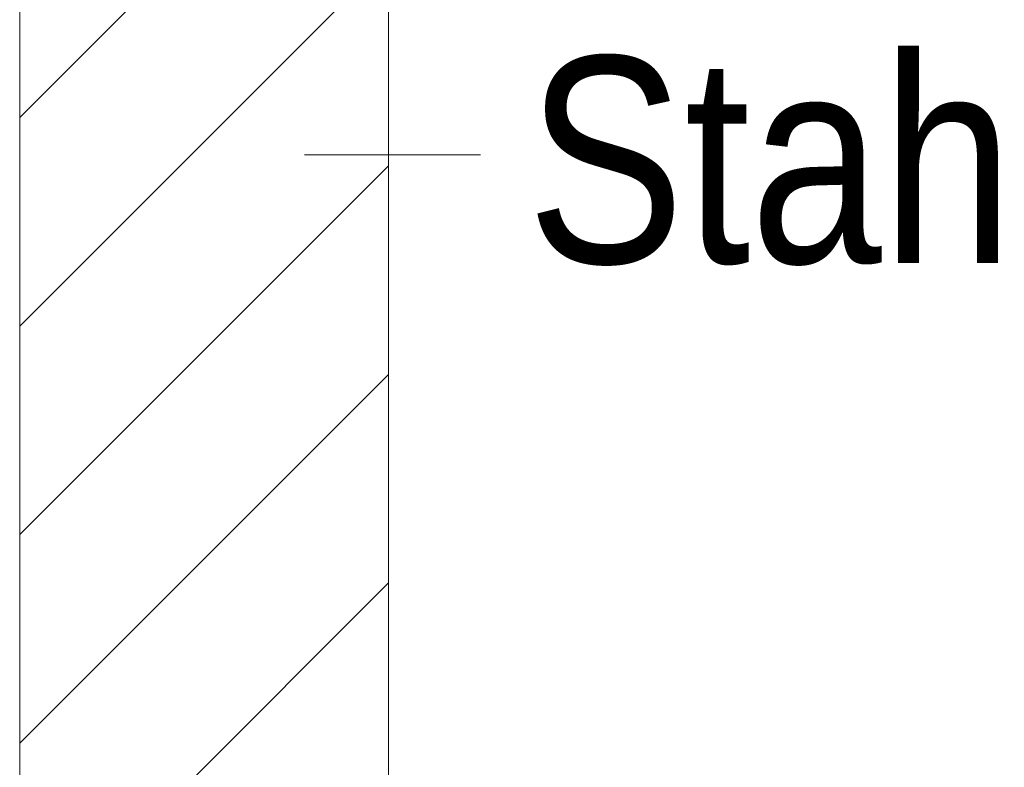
# Model space of a CAD drawing. Extents: x -720 to 300, y 62 to 1162.
# Tile 155 of 256: x 200 to 207, y 720 to 725. Entities that reach past the tile are written whole.
import ezdxf
from ezdxf.lldxf.tags import DXFTag

# ---------------------------------------------------------------- set-up
doc = ezdxf.new("R2010")
doc.units = 0
doc.layers.get('0').update_dxf_attribs({"lineweight": 13})
doc.layers.add('E_Detail_Beschriftung', color=7, linetype='Continuous', lineweight=13, true_color=0x009900)
doc.layers.add('E_Detail_Wandschraffur', color=7, linetype='Continuous', lineweight=5, true_color=0xc0c0c0)
doc.layers.add('E_Detail_Linie_Text_Bem', color=7, linetype='Continuous', lineweight=13)
doc.styles.get("Standard").update_dxf_attribs({"font": 'ARIALN.TTF'})
tags = doc.linetypes.add('fein_strichliert', pattern=[4, 1, -2, 1]).pattern_tags.tags
tags[8:9] = [DXFTag(74, 4), DXFTag(75, 0), DXFTag(340, '0'), DXFTag(46, 0.0), DXFTag(50, 0.0), DXFTag(44, 0.0), DXFTag(45, 0.0)]
tags[6:7] = [DXFTag(74, 4), DXFTag(75, 0), DXFTag(340, '0'), DXFTag(46, 0.0), DXFTag(50, 0.0), DXFTag(44, 0.0), DXFTag(45, 0.0)]
tags[4:5] = [DXFTag(74, 4), DXFTag(75, 0), DXFTag(340, '0'), DXFTag(46, 0.0), DXFTag(50, 0.0), DXFTag(44, 0.0), DXFTag(45, 0.0)]

# ---------------------------------------------------------------- blocks, each defined once
blk = doc.blocks.new('Referenz-A06G93Y68I')
at = {"layer": 'E_Detail_Linie_Text_Bem', "linetype": 'Continuous', "ltscale": 0.13}
for p, q in [((200.0006, 727.7717), (200.0006, 687.7717)), ((202.5006, 715.9717), (202.5006, 727.7717))]:
    blk.add_line(p, q, dxfattribs=at)
at = {"layer": 'E_Detail_Linie_Text_Bem', "color": 0, "linetype": 'Continuous', "ltscale": 0.13}
blk.add_line((203.1244, 724.2839), (201.9327, 724.2839), dxfattribs=at)
at = {"layer": 'E_Detail_Wandschraffur', "linetype": 'ByBlock', "ltscale": 0.13}
for p, q in [((200.0006, 724.5382), (202.5006, 727.0382)), ((200.0006, 721.7098), (202.5006, 724.2098)), ((200.0006, 718.8813), (202.5006, 721.3813))]:
    blk.add_line(p, q, dxfattribs=at)
at = {"layer": 'E_Detail_Wandschraffur', "linetype": 'fein_strichliert', "ltscale": 0.13}
for p, q in [((200.0006, 723.124), (202.5006, 725.624)), ((200.0006, 720.2955), (202.5006, 722.7955))]:
    blk.add_line(p, q, dxfattribs=at)
at = {"layer": 'E_Detail_Beschriftung', "linetype": 'Continuous', "ltscale": 0.13, "insert": (203.4388, 724.9513), "char_height": 1.4, "attachment_point": 1}
blk.add_mtext('{\\fArial Narrow;Stahlbeton}', dxfattribs=at)

msp = doc.modelspace()

# ---------------------------------------------------------------- block references
at = {"color": 8, "lineweight": 25, "ltscale": 0.25, "true_color": 0x808080}
msp.add_blockref('Referenz-A06G93Y68I', (0, 0), dxfattribs=at)

doc.saveas('drawing.dxf')
